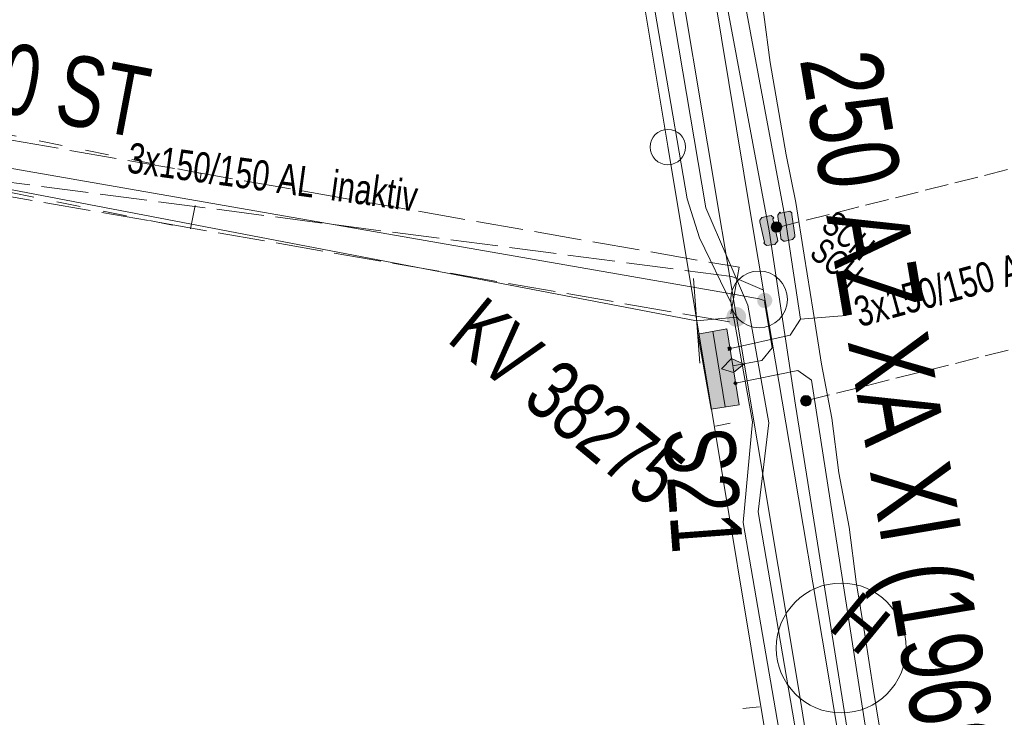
# Model space of a CAD drawing. Header units: metres. Extents: x -740 to 758, y -633 to 854.
# Tile 90 of 256: x -563 to -545, y 79 to 91. Entities that reach past the tile are written whole.
import ezdxf

# ---------------------------------------------------------------- set-up
doc = ezdxf.new("R2010")
doc.units = ezdxf.units.M
doc.header["$MEASUREMENT"] = 0
for name, pattern in [('416_125', [0.5408, 0.416, -0.1248]), ('416_416', [0.832, 0.416, -0.416]), ('832_208', [1.04, 0.832, -0.208])]:
    doc.linetypes.add(name, pattern=pattern)
for name, color, linetype in [('Gas.LOVION', 7, 'Continuous'), ('Grundkarte.LOVION', 7, 'Continuous'), ('Grundkarte_Text.LOVION', 7, 'Continuous'), ('Strom.LOVION', 7, 'Continuous'), ('StromBemass.LOVION', 7, 'Continuous'), ('Wasser.LOVION', 7, 'Continuous')]:
    doc.layers.add(name, color=color, linetype=linetype)
doc.styles.add('ERSTELLTER_STIL_1', font='arial.ttf')

msp = doc.modelspace()

# ---------------------------------------------------------------- hatches: boundary and pattern name
at = {"layer": 'Gas.LOVION', "linetype": 'Continuous', "lineweight": 13}
msp.add_hatch(color=7, dxfattribs=at).paths.add_polyline_path([(-549.972, 85.69), (-549.959, 85.708), (-549.949, 85.727), (-549.941, 85.748), (-549.935, 85.769), (-549.933, 85.79), (-549.933, 85.812), (-549.936, 85.834), (-549.941, 85.855), (-549.949, 85.875), (-549.96, 85.895), (-549.973, 85.912), (-549.988, 85.928), (-550.005, 85.942), (-550.023, 85.954), (-550.043, 85.963), (-550.064, 85.97), (-550.085, 85.974), (-550.107, 85.975), (-550.129, 85.974), (-550.15, 85.969), (-550.171, 85.963), (-550.191, 85.953), (-550.209, 85.941), (-550.226, 85.927), (-550.241, 85.911), (-550.254, 85.894), (-550.264, 85.874), (-550.272, 85.854), (-550.278, 85.833), (-550.28, 85.811), (-550.28, 85.789), (-550.277, 85.768), (-550.272, 85.746), (-550.264, 85.726), (-550.253, 85.707), (-550.24, 85.689), (-550.225, 85.673), (-550.208, 85.66), (-550.19, 85.648), (-550.17, 85.639), (-550.149, 85.632), (-550.128, 85.628), (-550.106, 85.627), (-550.084, 85.628), (-550.063, 85.632), (-550.042, 85.639), (-550.022, 85.648), (-550.004, 85.66), (-549.987, 85.674)])
msp.add_hatch(color=7, dxfattribs=at).paths.add_polyline_path([(-549.972, 85.69), (-549.959, 85.708), (-549.949, 85.727), (-549.941, 85.748), (-549.935, 85.769), (-549.933, 85.79), (-549.933, 85.812), (-549.936, 85.834), (-549.941, 85.855), (-549.949, 85.875), (-549.96, 85.895), (-549.973, 85.912), (-549.988, 85.928), (-550.005, 85.942), (-550.023, 85.954), (-550.043, 85.963), (-550.064, 85.97), (-550.085, 85.974), (-550.107, 85.975), (-550.129, 85.974), (-550.15, 85.969), (-550.171, 85.963), (-550.191, 85.953), (-550.209, 85.941), (-550.226, 85.927), (-550.241, 85.911), (-550.254, 85.894), (-550.264, 85.874), (-550.272, 85.854), (-550.278, 85.833), (-550.28, 85.811), (-550.28, 85.789), (-550.277, 85.768), (-550.272, 85.746), (-550.264, 85.726), (-550.253, 85.707), (-550.24, 85.689), (-550.225, 85.673), (-550.208, 85.66), (-550.19, 85.648), (-550.17, 85.639), (-550.149, 85.632), (-550.128, 85.628), (-550.106, 85.627), (-550.084, 85.628), (-550.063, 85.632), (-550.042, 85.639), (-550.022, 85.648), (-550.004, 85.66), (-549.987, 85.674)])
at = {"layer": 'Strom.LOVION', "linetype": 'Continuous', "lineweight": 13}
for points in [[(-549.691, 87.48), (-549.611, 87.118), (-549.624, 87.102), (-549.576, 87.063), (-549.43, 87.077), (-549.377, 87.141), (-549.38, 87.17), (-549.46, 87.532), (-549.446, 87.548), (-549.495, 87.588), (-549.524, 87.585), (-549.654, 87.557), (-549.694, 87.509)], [(-549.375, 87.57), (-549.324, 87.205), (-549.321, 87.176), (-549.273, 87.136), (-549.244, 87.139), (-549.114, 87.167), (-549.074, 87.215), (-549.077, 87.244), (-549.127, 87.609), (-549.13, 87.638), (-549.162, 87.665), (-549.191, 87.662), (-549.322, 87.634), (-549.338, 87.647), (-549.377, 87.599)], [(-550.055, 84.252), (-550.275, 85.59), (-550.783, 85.496), (-550.55, 84.174)]]:
    msp.add_hatch(color=7, dxfattribs=at).paths.add_polyline_path(points)
at = {"layer": 'Strom.LOVION', "linetype": 'Continuous', "lineweight": 18}
for color, points in [(5, [(-550.198, 85.258), (-550.214, 85.271), (-550.227, 85.255), (-550.243, 85.268), (-550.256, 85.252), (-550.24, 85.239), (-550.253, 85.223), (-550.237, 85.21), (-550.224, 85.226), (-550.208, 85.213), (-550.195, 85.229), (-550.211, 85.242)]), (1, [(-550.194, 85.066), (-550.368, 84.887), (-550.155, 84.819), (-549.977, 84.969)]), (5, [(-550.124, 84.659), (-550.151, 84.627), (-550.119, 84.601), (-550.092, 84.633)])]:
    msp.add_hatch(color=color, dxfattribs=at).paths.add_polyline_path(points)
at = {"layer": 'StromBemass.LOVION', "linetype": 'Continuous', "lineweight": 13}
for points in [[(-549.327, 87.328), (-549.32, 87.337), (-549.314, 87.348), (-549.31, 87.358), (-549.307, 87.37), (-549.306, 87.381), (-549.306, 87.393), (-549.307, 87.404), (-549.31, 87.415), (-549.315, 87.426), (-549.32, 87.436), (-549.327, 87.446), (-549.335, 87.454), (-549.344, 87.461), (-549.354, 87.468), (-549.364, 87.472), (-549.375, 87.476), (-549.387, 87.478), (-549.398, 87.479), (-549.41, 87.478), (-549.421, 87.476), (-549.432, 87.472), (-549.443, 87.467), (-549.453, 87.461), (-549.462, 87.454), (-549.469, 87.445), (-549.476, 87.436), (-549.482, 87.426), (-549.486, 87.415), (-549.489, 87.404), (-549.49, 87.392), (-549.49, 87.38), (-549.489, 87.369), (-549.486, 87.358), (-549.482, 87.347), (-549.476, 87.337), (-549.469, 87.327), (-549.461, 87.319), (-549.452, 87.312), (-549.442, 87.306), (-549.432, 87.301), (-549.421, 87.297), (-549.409, 87.295), (-549.398, 87.294), (-549.386, 87.295), (-549.375, 87.297), (-549.364, 87.301), (-549.353, 87.306), (-549.344, 87.312), (-549.335, 87.319)], [(-549.346, 87.339), (-549.342, 87.345), (-549.338, 87.352), (-549.335, 87.36), (-549.333, 87.367), (-549.332, 87.375), (-549.332, 87.383), (-549.333, 87.391), (-549.335, 87.398), (-549.338, 87.406), (-549.342, 87.413), (-549.347, 87.419), (-549.352, 87.425), (-549.358, 87.43), (-549.365, 87.434), (-549.372, 87.437), (-549.379, 87.44), (-549.387, 87.441), (-549.395, 87.442), (-549.403, 87.441), (-549.411, 87.439), (-549.418, 87.437), (-549.425, 87.434), (-549.432, 87.429), (-549.438, 87.424), (-549.443, 87.419), (-549.448, 87.412), (-549.452, 87.405), (-549.455, 87.398), (-549.457, 87.39), (-549.458, 87.382), (-549.458, 87.375), (-549.457, 87.367), (-549.455, 87.359), (-549.452, 87.352), (-549.448, 87.345), (-549.443, 87.339), (-549.438, 87.333), (-549.432, 87.328), (-549.425, 87.324), (-549.418, 87.32), (-549.41, 87.318), (-549.403, 87.316), (-549.395, 87.316), (-549.387, 87.316), (-549.379, 87.318), (-549.372, 87.32), (-549.364, 87.324), (-549.358, 87.328), (-549.352, 87.333)], [(-548.807, 84.263), (-548.8, 84.273), (-548.794, 84.283), (-548.79, 84.294), (-548.787, 84.305), (-548.786, 84.317), (-548.786, 84.329), (-548.787, 84.34), (-548.79, 84.352), (-548.795, 84.362), (-548.8, 84.373), (-548.807, 84.382), (-548.815, 84.391), (-548.824, 84.398), (-548.834, 84.404), (-548.845, 84.409), (-548.856, 84.413), (-548.868, 84.415), (-548.879, 84.416), (-548.891, 84.415), (-548.902, 84.413), (-548.914, 84.409), (-548.924, 84.404), (-548.934, 84.398), (-548.943, 84.39), (-548.951, 84.382), (-548.958, 84.372), (-548.963, 84.362), (-548.968, 84.351), (-548.971, 84.34), (-548.972, 84.328), (-548.972, 84.316), (-548.971, 84.305), (-548.968, 84.293), (-548.963, 84.282), (-548.958, 84.272), (-548.951, 84.263), (-548.943, 84.254), (-548.934, 84.247), (-548.924, 84.241), (-548.913, 84.236), (-548.902, 84.232), (-548.89, 84.23), (-548.879, 84.229), (-548.867, 84.23), (-548.855, 84.232), (-548.844, 84.236), (-548.834, 84.241), (-548.824, 84.247), (-548.815, 84.255)], [(-548.816, 84.283), (-548.811, 84.289), (-548.808, 84.296), (-548.805, 84.304), (-548.803, 84.311), (-548.802, 84.319), (-548.802, 84.327), (-548.803, 84.335), (-548.805, 84.343), (-548.808, 84.35), (-548.812, 84.357), (-548.816, 84.364), (-548.822, 84.369), (-548.828, 84.374), (-548.835, 84.379), (-548.842, 84.382), (-548.849, 84.384), (-548.857, 84.386), (-548.865, 84.386), (-548.873, 84.386), (-548.881, 84.384), (-548.889, 84.382), (-548.896, 84.378), (-548.902, 84.374), (-548.909, 84.369), (-548.914, 84.363), (-548.919, 84.357), (-548.922, 84.35), (-548.925, 84.342), (-548.927, 84.335), (-548.928, 84.327), (-548.928, 84.319), (-548.927, 84.311), (-548.925, 84.303), (-548.922, 84.296), (-548.918, 84.289), (-548.914, 84.282), (-548.908, 84.277), (-548.902, 84.272), (-548.895, 84.267), (-548.888, 84.264), (-548.881, 84.262), (-548.873, 84.26), (-548.865, 84.26), (-548.857, 84.26), (-548.849, 84.262), (-548.842, 84.264), (-548.834, 84.268), (-548.828, 84.272), (-548.821, 84.277)]]:
    msp.add_hatch(color=7, dxfattribs=at).paths.add_polyline_path(points)
at = {"layer": 'Wasser.LOVION', "linetype": 'Continuous', "lineweight": 13}
for points in [[(-549.503, 86.005), (-549.494, 86.018), (-549.486, 86.033), (-549.479, 86.049), (-549.475, 86.065), (-549.473, 86.081), (-549.473, 86.098), (-549.476, 86.115), (-549.48, 86.131), (-549.486, 86.146), (-549.494, 86.161), (-549.504, 86.174), (-549.515, 86.187), (-549.528, 86.197), (-549.542, 86.206), (-549.558, 86.213), (-549.573, 86.218), (-549.59, 86.221), (-549.607, 86.222), (-549.623, 86.221), (-549.64, 86.218), (-549.655, 86.213), (-549.671, 86.206), (-549.685, 86.197), (-549.697, 86.186), (-549.709, 86.174), (-549.719, 86.16), (-549.727, 86.146), (-549.733, 86.13), (-549.737, 86.114), (-549.739, 86.097), (-549.739, 86.08), (-549.737, 86.064), (-549.732, 86.048), (-549.726, 86.032), (-549.718, 86.018), (-549.708, 86.004), (-549.697, 85.992), (-549.684, 85.981), (-549.67, 85.973), (-549.655, 85.965), (-549.639, 85.96), (-549.622, 85.957), (-549.606, 85.956), (-549.589, 85.957), (-549.573, 85.961), (-549.557, 85.966), (-549.542, 85.973), (-549.528, 85.982), (-549.515, 85.993)], [(-549.503, 86.009), (-549.493, 86.022), (-549.485, 86.037), (-549.479, 86.052), (-549.475, 86.069), (-549.473, 86.085), (-549.473, 86.102), (-549.475, 86.118), (-549.479, 86.134), (-549.486, 86.15), (-549.494, 86.164), (-549.504, 86.178), (-549.515, 86.19), (-549.528, 86.2), (-549.542, 86.209), (-549.557, 86.216), (-549.573, 86.221), (-549.589, 86.225), (-549.606, 86.226), (-549.622, 86.224), (-549.639, 86.221), (-549.655, 86.216), (-549.67, 86.209), (-549.684, 86.2), (-549.696, 86.189), (-549.708, 86.177), (-549.718, 86.164), (-549.726, 86.149), (-549.732, 86.134), (-549.736, 86.117), (-549.738, 86.101), (-549.738, 86.084), (-549.736, 86.068), (-549.731, 86.052), (-549.725, 86.036), (-549.717, 86.022), (-549.707, 86.008), (-549.696, 85.996), (-549.683, 85.986), (-549.669, 85.977), (-549.654, 85.97), (-549.638, 85.964), (-549.622, 85.961), (-549.605, 85.96), (-549.588, 85.962), (-549.572, 85.965), (-549.556, 85.97), (-549.541, 85.977), (-549.527, 85.986), (-549.514, 85.997)]]:
    msp.add_hatch(color=7, dxfattribs=at).paths.add_polyline_path(points)

# ---------------------------------------------------------------- linework, layer by layer
at = {"layer": 'Gas.LOVION', "color": 1, "linetype": 'Continuous', "lineweight": 18}
for points in [[(-545.57, 57.573), (-547.165, 67.688), (-548.998, 79.183), (-550.103, 85.799), (-551.635, 94.974), (-552.907, 102.535), (-553.623, 106.839), (-555.364, 117.235), (-557.304, 128.764), (-559.285, 140.57), (-561.231, 152.158), (-561.697, 163.875), (-560.493, 175.594), (-559.342, 179.386)], [(-550.103, 85.799), (-550.806, 85.731), (-568.531, 89.125), (-592.563, 94.904), (-593.085, 92.074)]]:
    msp.add_lwpolyline(points, dxfattribs=at)
at = {"layer": 'Gas.LOVION', "color": 7, "linetype": 'Continuous', "lineweight": 13}
msp.add_lwpolyline([(-550.864, 86.478), (-550.747, 84.983)], dxfattribs=at)
at = {"layer": 'Grundkarte.LOVION', "color": 253, "linetype": 'Continuous', "lineweight": 18}
msp.add_lwpolyline([(-631.855, 208.532), (-562.276, 165.563), (-562.399, 162.595), (-562.102, 155.619), (-561.28, 148.429), (-559.722, 138.532), (-557.967, 128.744), (-556.264, 118.891), (-553.705, 103.594), (-552.582, 96.64), (-551.747, 91.431), (-551.314, 88.814), (-548.864, 74.039), (-546.5, 59.226), (-546.127, 56.928)], dxfattribs=at)
at = {"layer": 'Grundkarte.LOVION', "color": 8, "linetype": 'Continuous', "lineweight": 18}
for points in [[(-546.127, 56.928), (-546.5, 59.226), (-548.864, 74.039), (-551.314, 88.814), (-551.747, 91.431), (-552.582, 96.64), (-553.705, 103.594), (-556.264, 118.891), (-557.967, 128.744), (-559.722, 138.532), (-561.28, 148.429), (-562.102, 155.619), (-562.399, 162.595), (-562.276, 165.563), (-562.106, 169.569), (-561.495, 174.506), (-560.404, 179.371), (-560.174, 180.044), (-560.404, 179.371), (-561.495, 174.506), (-562.106, 169.569), (-562.276, 165.563), (-631.855, 208.532)], [(-546.127, 56.928), (-546.5, 59.226), (-548.864, 74.039), (-551.314, 88.814), (-551.747, 91.431), (-552.582, 96.64), (-553.705, 103.594), (-556.264, 118.891), (-557.967, 128.744), (-559.722, 138.532), (-561.28, 148.429), (-562.102, 155.619), (-562.399, 162.595), (-562.276, 165.563), (-562.106, 169.569), (-561.495, 174.506), (-560.404, 179.371), (-560.174, 180.044)], [(-551.146, 50.821), (-577.514, 55.1), (-599.228, 58.622), (-621.842, 62.293), (-692.933, 73.874), (-721.202, 91.238), (-700.601, 126), (-674.519, 111.348), (-551.747, 91.431), (-551.314, 88.814), (-548.864, 74.039), (-546.5, 59.226), (-546.127, 56.928)], [(-551.586, 102.176), (-551.386, 101.043), (-551.161, 99.942), (-550.993, 98.835), (-550.794, 97.702), (-550.516, 96.074), (-550.346, 95.233), (-549.929, 92.791), (-549.759, 91.951), (-549.62, 91.137), (-549.508, 90.291), (-549.23, 88.663), (-549.059, 87.822), (-548.909, 86.891), (-548.753, 85.902), (-548.603, 84.97), (-548.421, 84.013), (-548.297, 83.05), (-548.115, 82.092), (-547.991, 81.129), (-547.841, 80.198), (-547.685, 79.208), (-547.535, 78.277)], [(-551.314, 88.814), (-548.864, 74.039), (-546.5, 59.226), (-546.127, 56.928)], [(-550.215, 83.926), (-550.476, 83.871)], [(-549.989, 78.894), (-549.697, 78.923)]]:
    msp.add_lwpolyline(points, dxfattribs=at)
at = {"layer": 'Grundkarte.LOVION', "color": 9, "linetype": 'Continuous', "lineweight": 18}
msp.add_circle((-551.314, 88.798), 0.312, dxfattribs=at)
at = {"layer": 'Grundkarte.LOVION', "color": 253, "linetype": 'Continuous', "lineweight": 18}
msp.add_circle((-548.258, 79.96), 1.146, dxfattribs=at)
at = {"layer": 'Strom.LOVION', "color": 150, "linetype": 'Continuous', "lineweight": 18}
for points in [[(-549.224, 87.392), (-549.233, 87.48), (-551.961, 102.08), (-554.991, 120.833), (-558.309, 139.956), (-558.927, 144.314), (-560.438, 155.383), (-560.694, 164.801), (-560.228, 171.526), (-558.731, 178.884)], [(-549.527, 87.319), (-552.255, 101.918), (-552.439, 103.038), (-555.3, 120.817), (-558.615, 139.911), (-558.961, 140.572), (-559.119, 141.887)], [(-550.211, 85.242), (-549.155, 85.478), (-548.976, 85.762), (-549.224, 87.392)], [(-549.527, 87.319), (-549.064, 84.246), (-546.691, 69.345), (-545.204, 59.722), (-545.002, 58.264)], [(-550.122, 84.63), (-549.021, 84.856), (-548.782, 84.687), (-546.399, 69.374), (-544.914, 59.78), (-544.751, 58.569)]]:
    msp.add_lwpolyline(points, dxfattribs=at)
at = {"layer": 'Strom.LOVION', "color": 94, "linetype": 'Continuous', "lineweight": 18}
msp.add_lwpolyline([(-556.299, 122.877), (-552.218, 97.607), (-551.526, 92.946), (-550.646, 87.726), (-549.902, 86.011), (-549.536, 83.933), (-549.723, 82.364), (-547.798, 71.143), (-545.583, 57.557)], dxfattribs=at)
at = {"layer": 'Strom.LOVION', "color": 5, "linetype": '832_208', "lineweight": 18}
msp.add_lwpolyline([(-550.166, 84.936), (-549.658, 85.03), (-549.473, 85.255), (-549.648, 86.287), (-550.188, 86.515), (-564.947, 88.441), (-573.946, 90.399), (-585.462, 93.16), (-592.985, 94.685), (-594.447, 94.971), (-594.979, 94.978), (-595.434, 94.786), (-595.748, 94.371), (-596.001, 92.425)], dxfattribs=at)
at = {"layer": 'Strom.LOVION', "color": 1, "linetype": 'Continuous', "lineweight": 18}
msp.add_lwpolyline([(-545.834, 57.252), (-548.075, 71.101), (-549.985, 82.175), (-549.819, 83.95), (-550.2, 86.041), (-550.757, 87.198), (-550.972, 87.887), (-551.832, 92.901), (-551.879, 93.236)], dxfattribs=at)
at = {"layer": 'Strom.LOVION', "color": 7, "linetype": 'Continuous', "lineweight": 13}
for points in [[(-549.691, 87.48), (-549.694, 87.509), (-549.654, 87.557), (-549.524, 87.585), (-549.495, 87.588), (-549.446, 87.548), (-549.46, 87.532), (-549.38, 87.17), (-549.377, 87.141), (-549.43, 87.077), (-549.576, 87.063), (-549.624, 87.102), (-549.611, 87.118)], [(-549.375, 87.57), (-549.377, 87.599), (-549.338, 87.647), (-549.322, 87.634), (-549.191, 87.662), (-549.162, 87.665), (-549.13, 87.638), (-549.127, 87.609), (-549.077, 87.244), (-549.074, 87.215), (-549.114, 87.167), (-549.244, 87.139), (-549.273, 87.136), (-549.321, 87.176), (-549.324, 87.205)], [(-550.055, 84.252), (-550.55, 84.174), (-550.783, 85.496), (-550.275, 85.59)], [(-550.198, 85.258), (-550.211, 85.242), (-550.195, 85.229), (-550.208, 85.213), (-550.224, 85.226), (-550.237, 85.21), (-550.253, 85.223), (-550.24, 85.239), (-550.256, 85.252), (-550.243, 85.268), (-550.227, 85.255), (-550.214, 85.271)], [(-550.108, 84.646), (-550.092, 84.633), (-550.106, 84.617), (-550.119, 84.601), (-550.135, 84.614), (-550.151, 84.627), (-550.138, 84.643), (-550.124, 84.659)]]:
    msp.add_lwpolyline(points, close=True, dxfattribs=at)
for points in [[(-548.976, 85.762), (-548.17, 85.826)], [(-550.303, 84.213), (-550.522, 85.551)]]:
    msp.add_lwpolyline(points, dxfattribs=at)
at = {"layer": 'Strom.LOVION', "color": 1, "linetype": 'Continuous', "lineweight": 18}
msp.add_lwpolyline([(-550.194, 85.066), (-549.977, 84.969), (-550.155, 84.819), (-550.368, 84.887)], close=True, dxfattribs=at)
at = {"layer": 'StromBemass.LOVION', "color": 7, "linetype": '416_125', "lineweight": 13}
for points in [[(-549.4, 87.375), (-541.799, 89.286), (-535.195, 90.966)], [(-548.865, 84.324), (-541.336, 86.213), (-534.426, 87.938)]]:
    msp.add_lwpolyline(points, dxfattribs=at)
at = {"layer": 'StromBemass.LOVION', "color": 7, "linetype": 'Continuous', "lineweight": 13}
for centre, radius in [((-549.398, 87.387), 0.0923), ((-549.395, 87.379), 0.0628), ((-548.879, 84.322), 0.0933), ((-548.865, 84.323), 0.0634)]:
    msp.add_circle(centre, radius, dxfattribs=at)
at = {"layer": 'Wasser.LOVION', "color": 150, "linetype": 'Continuous', "lineweight": 18}
for points in [[(-547.858, 75.689), (-548.511, 79.645), (-549.177, 83.584), (-549.599, 86.085), (-549.846, 87.553), (-550.499, 91.509), (-551.181, 95.462), (-551.833, 99.418), (-552.344, 102.368), (-552.499, 103.358), (-553.181, 107.31), (-553.834, 111.266), (-554.471, 115.209), (-555.771, 123.062), (-556.391, 126.991), (-557.041, 130.918), (-557.678, 134.86), (-558.328, 138.787), (-558.965, 142.729), (-560.264, 150.582)], [(-549.599, 86.085), (-549.706, 86.119), (-550.127, 86.196), (-569.13, 89.51), (-585.314, 93.307), (-593.014, 94.224), (-593.274, 92.041)]]:
    msp.add_lwpolyline(points, dxfattribs=at)
at = {"layer": 'Wasser.LOVION', "color": 7, "linetype": '832_208', "lineweight": 13}
msp.add_lwpolyline([(-592.781, 91.986), (-593.783, 92.11), (-593.468, 94.786), (-585.229, 93.803), (-569.03, 89.993), (-550.056, 86.676), (-550.228, 85.713), (-569.231, 89.027), (-585.415, 92.824), (-592.576, 93.676)], close=True, dxfattribs=at)
at = {"layer": 'Wasser.LOVION', "color": 252, "linetype": '416_416', "lineweight": 18}
msp.add_lwpolyline([(-589.002, 93.242), (-559.728, 87.356), (-559.543, 88.334), (-589.342, 94.302), (-593.274, 92.041)], dxfattribs=at)
at = {"layer": 'Wasser.LOVION', "color": 7, "linetype": 'Continuous', "lineweight": 13}
msp.add_circle((-549.706, 86.11), 0.5, dxfattribs=at)

# ---------------------------------------------------------------- texts
at = {"layer": 'Gas.LOVION', "color": 1, "linetype": 'Continuous', "lineweight": 18, "insert": (-563.873, 89.548), "char_height": 1.24491, "attachment_point": 7, "rotation": 349.2443, "style": 'ERSTELLTER_STIL_1'}
msp.add_mtext('{\\A1;\\W0.71562x;50 ST}', dxfattribs=at)
at = {"layer": 'Gas.LOVION', "color": 7, "linetype": 'Continuous', "lineweight": 13, "insert": (-551.41, 83.814), "char_height": 1.24492, "attachment_point": 7, "rotation": 274.2445, "style": 'ERSTELLTER_STIL_1'}
msp.add_mtext('{\\A1;\\W0.71562x;S21}', dxfattribs=at)
at = {"layer": 'Grundkarte_Text.LOVION', "color": 253, "linetype": 'Continuous', "lineweight": 18, "insert": (-548.514, 80.309), "char_height": 0.89729, "attachment_point": 7, "rotation": 320.5841, "style": 'ERSTELLTER_STIL_1'}
msp.add_mtext('{\\A1;\\W0.89450x;H}', dxfattribs=at)
at = {"layer": 'Strom.LOVION', "color": 5, "linetype": 'Continuous', "lineweight": 18, "insert": (-560.868, 88.345), "char_height": 0.53354, "attachment_point": 7, "rotation": 352.2431, "style": 'ERSTELLTER_STIL_1'}
msp.add_mtext('{\\A1;\\W0.72256x;3x150/150 AL  inaktiv}', dxfattribs=at)
at = {"layer": 'Strom.LOVION', "color": 7, "linetype": 'Continuous', "lineweight": 13, "attachment_point": 7, "style": 'ERSTELLTER_STIL_1'}
for s, insert, char_height, rotation in [('{\\A1;\\W0.71561x;SCH}', (-548.638, 87.358), 0.44461, 320.5841), ('{\\A1;\\W0.71561x;SCH}', (-548.842, 86.88), 0.44461, 320.5841), ('{\\A1;\\W0.71558x;KV 38275}', (-555.243, 85.369), 1.06709, 320.584)]:
    msp.add_mtext(s, dxfattribs=dict(at, insert=insert, char_height=char_height, rotation=rotation))
at = {"layer": 'Strom.LOVION', "color": 150, "linetype": 'Continuous', "lineweight": 18, "insert": (-547.891, 85.463), "char_height": 0.53355, "attachment_point": 7, "rotation": 15.3586, "style": 'ERSTELLTER_STIL_1'}
msp.add_mtext('{\\A1;\\W0.72213x;3x150/150 AL (2.2004)}', dxfattribs=at)
at = {"layer": 'Wasser.LOVION', "color": 150, "linetype": 'Continuous', "lineweight": 18, "insert": (-549.413, 90.275), "char_height": 1.42279, "attachment_point": 7, "rotation": 279.6405, "style": 'ERSTELLTER_STIL_1'}
msp.add_mtext('{\\A1;\\W0.72425x;250 AZ XA XI (1969)}', dxfattribs=at)

doc.saveas('drawing.dxf')
